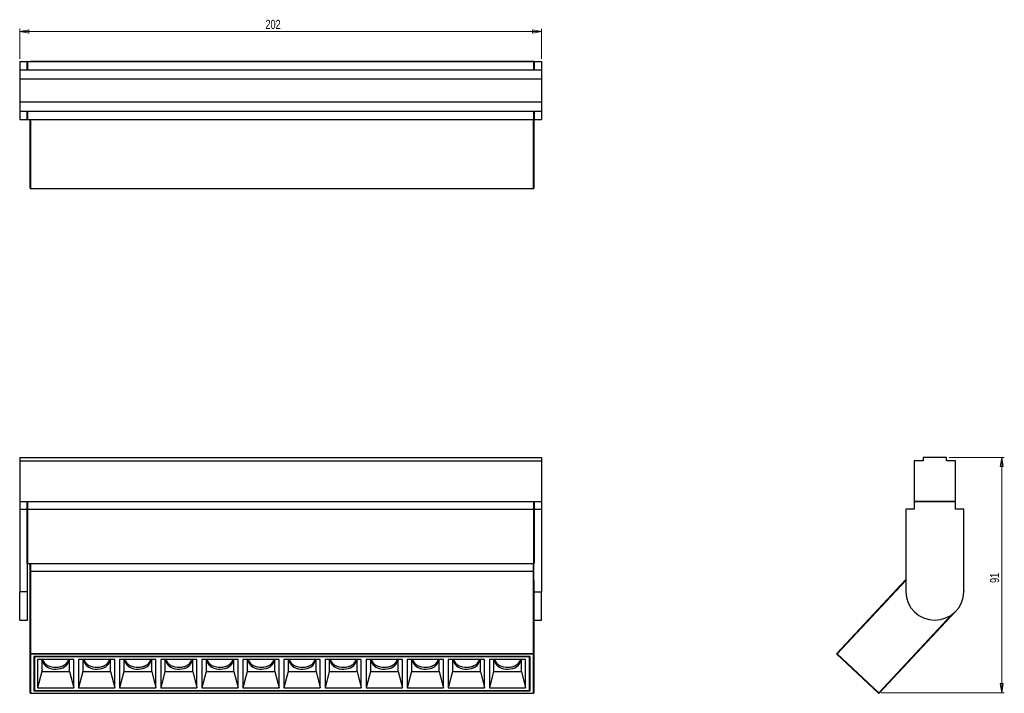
# Model space of a CAD drawing. Header units: millimetres. Extents: x 454 to 835, y 419 to 680.
import ezdxf

# ---------------------------------------------------------------- set-up
doc = ezdxf.new("R2010")
doc.units = ezdxf.units.MM
doc.styles.add('SLDTEXTSTYLE0', font='TXT', dxfattribs={"width": 0.75})
doc.dimstyles.new('SLDDIMSTYLE0', dxfattribs={"dimtxt": 3.5, "dimasz": 3.556, "dimexe": 0, "dimexo": 0.0625, "dimgap": 0.875, "dimtad": 1, "dimdec": 0, "dimrnd": 1e-09, "dimzin": 12, "dimdsep": 46, "dimtxsty": 'SLDTEXTSTYLE0', "dimblk1": 'CLOSED', "dimblk2": 'CLOSED', "dimsah": 1, "dimcen": 0.09, "dimadec": 0, "dimazin": 3, "dimtfac": 1, "dimtdec": 0, "dimtofl": 0, "dimtmove": 0, "dimatfit": 3, "dimldrblk": 'CLOSED', "dimfxl": 0, "dimfrac": 2, "dimtolj": 1, "dimtzin": 12, "dimarcsym": 0})

# ---------------------------------------------------------------- blocks, each defined once
blk = doc.blocks.new('_Closed')
at = {"color": 0, "linetype": 'ByBlock', "lineweight": -2}
for p, q in [((-1, 0.166667), (0, 0)), ((-1, 0.166667), (-1, -0.166667)), ((0, 0), (-1, -0.166667)), ((0, 0), (-1, 0))]:
    blk.add_line(p, q, dxfattribs=at)
blk = doc.blocks.new('_D')
at = {"color": 7, "linetype": 'Continuous', "lineweight": 0}
for p, q in [((454.43, 664.68), (454.43, 676.23)), ((454.43, 675.23), (656.43, 675.23)), ((656.43, 664.68), (656.43, 676.23))]:
    blk.add_line(p, q, dxfattribs=at)
at = {"color": 7, "linetype": 'Continuous', "lineweight": 18, "xscale": 3.556, "yscale": 3.556, "rotation": 180.0000000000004}
blk.add_blockref('_Closed', (454.43, 675.23, 18.16), dxfattribs=at)
at = {"color": 7, "linetype": 'Continuous', "lineweight": 18, "xscale": 3.556, "yscale": 3.556}
blk.add_blockref('_Closed', (656.43, 675.23, 18.16), dxfattribs=at)
at = {"color": 7, "linetype": 'Continuous', "lineweight": 18, "insert": (549.56, 679.75), "char_height": 3.5, "attachment_point": 1, "style": 'SLDTEXTSTYLE0'}
blk.add_mtext('202', dxfattribs=at)
blk = doc.blocks.new('_D_1')
at = {"color": 7, "linetype": 'Continuous', "lineweight": 0}
for p, q in [((814.12, 510.35), (835.49, 510.35)), ((834.49, 510.35), (834.49, 419.26)), ((787.9, 419.26), (835.49, 419.26))]:
    blk.add_line(p, q, dxfattribs=at)
at = {"color": 7, "linetype": 'Continuous', "lineweight": 18, "xscale": 3.556, "yscale": 3.556}
for p, rotation in [((834.49, 510.35, -195.35), 90.0000000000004), ((834.49, 419.26, -195.35), 270.0000000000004)]:
    blk.add_blockref('_Closed', p, dxfattribs=dict(at, rotation=rotation))
at = {"color": 7, "linetype": 'Continuous', "lineweight": 18, "insert": (829.98, 461.78), "char_height": 3.5, "attachment_point": 1, "rotation": 90, "style": 'SLDTEXTSTYLE0'}
blk.add_mtext('91', dxfattribs=at)

msp = doc.modelspace()

# ---------------------------------------------------------------- linework, layer by layer
at = {"color": 7, "linetype": 'Continuous', "lineweight": 25}
for p, q in [((454.43, 663.68), (457.38, 663.68)), ((454.43, 663.68), (454.43, 660.46)), ((457.38, 660.46), (457.38, 663.68)), ((457.38, 663.68), (457.48, 663.68)), ((457.43, 663.68), (457.38, 663.68)), ((457.43, 663.63), (457.43, 663.68)), ((457.48, 663.68), (457.48, 660.46)), ((457.48, 663.68), (653.38, 663.68)), ((458.63, 663.68), (458.61, 663.68)), ((653.23, 663.68), (458.63, 663.68)), ((653.25, 663.68), (653.23, 663.68)), ((653.38, 660.46), (653.38, 663.68)), ((653.38, 663.68), (653.48, 663.68)), ((653.43, 663.63), (653.43, 663.68)), ((653.48, 663.68), (653.43, 663.68)), ((653.48, 663.68), (653.48, 660.46)), ((653.48, 663.68), (656.43, 663.68)), ((656.43, 663.68), (656.43, 660.46)), ((454.43, 660.46), (656.43, 660.46)), ((454.43, 660.46), (454.43, 656.96)), ((656.43, 660.46), (656.43, 656.96)), ((454.43, 656.96), (656.43, 656.96)), ((454.43, 656.96), (454.43, 647.96)), ((656.43, 656.96), (656.43, 647.96)), ((454.43, 647.96), (656.43, 647.96)), ((454.43, 647.96), (454.43, 644.46)), ((656.43, 647.96), (656.43, 644.46)), ((454.43, 644.46), (656.43, 644.46)), ((454.43, 644.46), (454.43, 641.18)), ((457.38, 641.18), (457.38, 644.46)), ((457.48, 644.46), (457.48, 641.18)), ((653.38, 641.18), (653.38, 644.46)), ((653.48, 644.46), (653.48, 641.18)), ((656.43, 644.46), (656.43, 641.18)), ((454.43, 641.18), (457.38, 641.18)), ((457.38, 641.18), (457.48, 641.18)), ((457.38, 641.18), (457.43, 641.18)), ((457.43, 641.18), (457.43, 641.23)), ((457.48, 641.18), (653.38, 641.18)), ((458.43, 614.6), (458.43, 641.18)), ((653.38, 641.18), (653.48, 641.18)), ((653.43, 641.18), (653.43, 641.23)), ((653.43, 641.18), (653.43, 614.6)), ((653.43, 641.18), (653.48, 641.18)), ((653.48, 641.18), (656.43, 641.18)), ((458.63, 614.46), (653.23, 614.46)), ((458.63, 614.4), (653.23, 614.4)), ((454.43, 510.35), (656.43, 510.35)), ((454.43, 510.35), (454.43, 509.05)), ((454.43, 509.05), (454.43, 493.35)), ((454.43, 509.05), (656.43, 509.05)), ((656.43, 510.35), (656.43, 509.05)), ((656.43, 509.05), (656.43, 493.35)), ((800.62, 509.05), (800.62, 493.35)), ((804.12, 509.05), (800.62, 509.05)), ((813.12, 510.35), (804.12, 510.35)), ((804.12, 510.35), (804.12, 509.05)), ((813.12, 509.05), (813.12, 510.35)), ((816.62, 509.05), (813.12, 509.05)), ((816.62, 493.35), (816.62, 509.05)), ((454.43, 493.35), (656.43, 493.35)), ((454.43, 493.35), (457.38, 493.35)), ((454.43, 493.35), (454.43, 490.35)), ((457.38, 490.35), (457.38, 493.35)), ((457.38, 493.35), (457.48, 493.35)), ((457.48, 493.35), (457.48, 490.35)), ((457.48, 493.35), (653.38, 493.35)), ((653.38, 490.35), (653.38, 493.35)), ((653.38, 493.35), (653.48, 493.35)), ((653.48, 493.35), (653.48, 490.35)), ((653.48, 493.35), (656.43, 493.35)), ((656.43, 493.35), (656.43, 490.35)), ((800.62, 493.35), (816.62, 493.35)), ((800.62, 493.35), (800.62, 490.35)), ((816.56, 493.35), (800.62, 493.35)), ((816.56, 490.35), (816.56, 493.35)), ((454.43, 490.35), (457.38, 490.35)), ((454.43, 490.35), (454.43, 458.35)), ((457.38, 469.35), (457.38, 490.35)), ((457.38, 490.35), (457.48, 490.35)), ((457.48, 490.35), (457.48, 469.35)), ((457.48, 490.35), (653.38, 490.35)), ((653.38, 469.35), (653.38, 490.35)), ((653.38, 490.35), (653.48, 490.35)), ((653.48, 490.35), (653.48, 469.35)), ((653.48, 490.35), (656.43, 490.35)), ((656.43, 490.35), (656.43, 458.35)), ((797.34, 490.35), (797.34, 458.35)), ((800.62, 490.35), (797.34, 490.35)), ((819.84, 490.35), (816.56, 490.35)), ((819.84, 458.35), (819.84, 490.35)), ((457.38, 469.35), (457.43, 469.35)), ((457.43, 458.35), (457.43, 469.35)), ((457.43, 469.35), (457.48, 469.35)), ((457.48, 469.35), (653.38, 469.35)), ((458.43, 466.16), (458.43, 469.35)), ((653.38, 469.35), (653.43, 469.35)), ((653.43, 462.76), (653.43, 469.35)), ((653.43, 469.35), (653.48, 469.35)), ((458.43, 434.36), (458.43, 466.16)), ((458.63, 466.29), (458.63, 434.5)), ((458.63, 466.29), (653.23, 466.29)), ((653.23, 434.5), (653.23, 466.29)), ((653.43, 462.76), (653.43, 434.36)), ((770.62, 434.5), (797.34, 463.05)), ((457.43, 458.35), (454.43, 458.35)), ((454.43, 447.35), (454.43, 458.35)), ((457.43, 447.35), (457.43, 458.35)), ((653.43, 458.35), (656.43, 458.35)), ((656.43, 447.35), (656.43, 458.35)), ((819.84, 458.75), (819.84, 458.47)), ((816.66, 450.77), (787.05, 419.12)), ((454.43, 447.35), (457.43, 447.35)), ((653.43, 447.35), (656.43, 447.35)), ((458.63, 434.5), (653.23, 434.5)), ((458.63, 434.5), (458.63, 434.21)), ((653.23, 434.5), (653.23, 434.21)), ((770.62, 434.5), (770.77, 434.36)), ((458.43, 419.26), (458.43, 434.36)), ((653.23, 434.21), (458.63, 434.21)), ((458.63, 434.21), (458.63, 419.11)), ((651.93, 433.33), (459.93, 433.33)), ((459.93, 433.33), (459.93, 420)), ((460.13, 433.33), (460.13, 433.23)), ((651.73, 433.23), (460.13, 433.23)), ((460.13, 433.23), (460.13, 420.18)), ((475.32, 432.17), (461.32, 432.17)), ((461.32, 432.17), (461.32, 421.23)), ((462.94, 432.17), (462.94, 427.45)), ((473.71, 427.45), (473.71, 432.17)), ((475.32, 421.23), (475.32, 432.17)), ((491.22, 432.17), (477.22, 432.17)), ((477.22, 432.17), (477.22, 421.23)), ((478.84, 432.17), (478.84, 427.45)), ((489.61, 427.45), (489.61, 432.17)), ((491.22, 421.23), (491.22, 432.17)), ((507.12, 432.17), (493.12, 432.17)), ((493.12, 432.17), (493.12, 421.23)), ((494.74, 432.17), (494.74, 427.45)), ((505.51, 427.45), (505.51, 432.17)), ((507.12, 421.23), (507.12, 432.17)), ((523.02, 432.17), (509.02, 432.17)), ((509.02, 432.17), (509.02, 421.23)), ((510.64, 432.17), (510.64, 427.45)), ((521.41, 427.45), (521.41, 432.17)), ((523.02, 421.23), (523.02, 432.17)), ((538.92, 432.17), (524.92, 432.17)), ((524.92, 432.17), (524.92, 421.23)), ((526.54, 432.17), (526.54, 427.45)), ((537.31, 427.45), (537.31, 432.17)), ((538.92, 421.23), (538.92, 432.17)), ((554.82, 432.17), (540.82, 432.17)), ((540.82, 432.17), (540.82, 421.23)), ((542.44, 432.17), (542.44, 427.45)), ((553.21, 427.45), (553.21, 432.17)), ((554.82, 421.23), (554.82, 432.17)), ((570.72, 432.17), (556.72, 432.17)), ((556.72, 432.17), (556.72, 421.23)), ((558.34, 432.17), (558.34, 427.45)), ((569.11, 427.45), (569.11, 432.17)), ((570.72, 421.23), (570.72, 432.17)), ((586.62, 432.17), (572.62, 432.17)), ((572.62, 432.17), (572.62, 421.23)), ((574.24, 432.17), (574.24, 427.45)), ((585.01, 427.45), (585.01, 432.17)), ((586.62, 421.23), (586.62, 432.17)), ((602.52, 432.17), (588.52, 432.17)), ((588.52, 432.17), (588.52, 421.23)), ((590.14, 432.17), (590.14, 427.45)), ((600.91, 427.45), (600.91, 432.17)), ((602.52, 421.23), (602.52, 432.17)), ((618.42, 432.17), (604.42, 432.17)), ((604.42, 432.17), (604.42, 421.23)), ((606.04, 432.17), (606.04, 427.45)), ((616.81, 427.45), (616.81, 432.17)), ((618.42, 421.23), (618.42, 432.17)), ((634.32, 432.17), (620.32, 432.17)), ((620.32, 432.17), (620.32, 421.23)), ((621.94, 432.17), (621.94, 427.45)), ((632.71, 427.45), (632.71, 432.17)), ((634.32, 421.23), (634.32, 432.17)), ((636.22, 432.17), (636.22, 421.23)), ((650.22, 432.17), (636.22, 432.17)), ((637.84, 432.17), (637.84, 427.45)), ((648.61, 427.45), (648.61, 432.17)), ((650.22, 421.23), (650.22, 432.17)), ((651.73, 433.33), (651.73, 433.23)), ((651.73, 420.18), (651.73, 433.23)), ((651.93, 420), (651.93, 433.33)), ((653.23, 419.11), (653.23, 434.21)), ((653.43, 434.36), (653.43, 419.26)), ((770.63, 434.21), (770.77, 434.36)), ((786.77, 419.11), (770.63, 434.21)), ((770.77, 434.36), (786.9, 419.26)), ((462.94, 427.45), (461.32, 421.23)), ((462.94, 427.45), (473.71, 427.45)), ((473.71, 427.45), (475.32, 421.23)), ((478.84, 427.45), (477.22, 421.23)), ((478.84, 427.45), (489.61, 427.45)), ((489.61, 427.45), (491.22, 421.23)), ((494.74, 427.45), (493.12, 421.23)), ((494.74, 427.45), (505.51, 427.45)), ((505.51, 427.45), (507.12, 421.23)), ((510.64, 427.45), (509.02, 421.23)), ((510.64, 427.45), (521.41, 427.45)), ((521.41, 427.45), (523.02, 421.23)), ((526.54, 427.45), (524.92, 421.23)), ((526.54, 427.45), (537.31, 427.45)), ((537.31, 427.45), (538.92, 421.23)), ((542.44, 427.45), (540.82, 421.23)), ((542.44, 427.45), (553.21, 427.45)), ((553.21, 427.45), (554.82, 421.23)), ((558.34, 427.45), (556.72, 421.23)), ((558.34, 427.45), (569.11, 427.45)), ((569.11, 427.45), (570.72, 421.23)), ((574.24, 427.45), (572.62, 421.23)), ((574.24, 427.45), (585.01, 427.45)), ((585.01, 427.45), (586.62, 421.23)), ((590.14, 427.45), (588.52, 421.23)), ((590.14, 427.45), (600.91, 427.45)), ((600.91, 427.45), (602.52, 421.23)), ((606.04, 427.45), (604.42, 421.23)), ((606.04, 427.45), (616.81, 427.45)), ((616.81, 427.45), (618.42, 421.23)), ((621.94, 427.45), (620.32, 421.23)), ((621.94, 427.45), (632.71, 427.45)), ((632.71, 427.45), (634.32, 421.23)), ((637.84, 427.45), (636.22, 421.23)), ((637.84, 427.45), (648.61, 427.45)), ((648.61, 427.45), (650.22, 421.23)), ((459.93, 426.61), (460.13, 426.61)), ((651.73, 426.61), (651.93, 426.61)), ((459.93, 420), (651.93, 420)), ((460.13, 420.18), (651.73, 420.18)), ((461.32, 421.23), (475.32, 421.23)), ((477.22, 421.23), (491.22, 421.23)), ((493.12, 421.23), (507.12, 421.23)), ((509.02, 421.23), (523.02, 421.23)), ((524.92, 421.23), (538.92, 421.23)), ((540.82, 421.23), (554.82, 421.23)), ((556.72, 421.23), (570.72, 421.23)), ((572.62, 421.23), (586.62, 421.23)), ((588.52, 421.23), (602.52, 421.23)), ((604.42, 421.23), (618.42, 421.23)), ((620.32, 421.23), (634.32, 421.23)), ((636.22, 421.23), (650.22, 421.23)), ((786.9, 419.26), (786.77, 419.11)), ((786.9, 419.26), (787.05, 419.12)), ((458.63, 419.11), (653.23, 419.11)), ((458.63, 419.06), (653.23, 419.06))]:
    msp.add_line(p, q, dxfattribs=at)
at = {"color": 8, "linetype": 'Continuous', "lineweight": 25}
for p, q in [((458.63, 663.68), (458.63, 663.68)), ((653.23, 663.68), (653.23, 663.68)), ((458.63, 641.18), (458.63, 614.46)), ((653.23, 614.46), (653.23, 641.18)), ((458.63, 614.46), (458.63, 614.4)), ((653.23, 614.46), (653.23, 614.4)), ((458.63, 469.35), (458.63, 466.29)), ((653.23, 466.29), (653.23, 469.35)), ((797.34, 462.76), (770.77, 434.36)), ((786.9, 419.26), (815.21, 449.51)), ((458.63, 419.11), (458.63, 419.06)), ((653.23, 419.11), (653.23, 419.06))]:
    msp.add_line(p, q, dxfattribs=at)
at = {"color": 7, "linetype": 'Continuous', "lineweight": 25, "flags": 128}
for points in [[(463.4, 432.17), (463.37, 431.81), (463.45, 431.2), (463.69, 430.61), (464.08, 430.06), (464.61, 429.56), (465.25, 429.14), (466, 428.8), (466.83, 428.56), (467.7, 428.43), (468.59, 428.4), (469.48, 428.48), (470.34, 428.67), (471.12, 428.96), (471.83, 429.34), (472.42, 429.8), (472.88, 430.33), (473.19, 430.9), (473.35, 431.51), (473.35, 432.12), (473.34, 432.17)], [(463.4, 432.18), (463.45, 431.93), (463.69, 431.34), (464.08, 430.79), (464.61, 430.29), (465.25, 429.87), (466, 429.53), (466.83, 429.29), (467.7, 429.16), (468.59, 429.13), (469.48, 429.21), (470.34, 429.4), (471.12, 429.69), (471.83, 430.07), (472.42, 430.53), (472.88, 431.06), (473.19, 431.63), (473.34, 432.18)], [(479.3, 432.17), (479.27, 431.81), (479.35, 431.2), (479.59, 430.61), (479.98, 430.06), (480.51, 429.56), (481.15, 429.14), (481.9, 428.8), (482.73, 428.56), (483.6, 428.43), (484.49, 428.4), (485.38, 428.48), (486.24, 428.67), (487.02, 428.96), (487.73, 429.34), (488.32, 429.8), (488.78, 430.33), (489.09, 430.9), (489.25, 431.51), (489.25, 432.12), (489.24, 432.17)], [(479.3, 432.18), (479.35, 431.93), (479.59, 431.34), (479.98, 430.79), (480.51, 430.29), (481.15, 429.87), (481.9, 429.53), (482.73, 429.29), (483.6, 429.16), (484.49, 429.13), (485.38, 429.21), (486.24, 429.4), (487.02, 429.69), (487.73, 430.07), (488.32, 430.53), (488.78, 431.06), (489.09, 431.63), (489.24, 432.18)], [(495.2, 432.17), (495.17, 431.81), (495.25, 431.2), (495.49, 430.61), (495.88, 430.06), (496.41, 429.56), (497.05, 429.14), (497.8, 428.8), (498.63, 428.56), (499.5, 428.43), (500.39, 428.4), (501.28, 428.48), (502.14, 428.67), (502.92, 428.96), (503.63, 429.34), (504.22, 429.8), (504.68, 430.33), (504.99, 430.9), (505.15, 431.51), (505.15, 432.12), (505.14, 432.17)], [(495.2, 432.18), (495.25, 431.93), (495.49, 431.34), (495.88, 430.79), (496.41, 430.29), (497.05, 429.87), (497.8, 429.53), (498.63, 429.29), (499.5, 429.16), (500.39, 429.13), (501.28, 429.21), (502.14, 429.4), (502.92, 429.69), (503.63, 430.07), (504.22, 430.53), (504.68, 431.06), (504.99, 431.63), (505.14, 432.18)], [(511.1, 432.17), (511.07, 431.81), (511.15, 431.2), (511.39, 430.61), (511.78, 430.06), (512.31, 429.56), (512.95, 429.14), (513.7, 428.8), (514.53, 428.56), (515.4, 428.43), (516.29, 428.4), (517.18, 428.48), (518.04, 428.67), (518.82, 428.96), (519.53, 429.34), (520.12, 429.8), (520.58, 430.33), (520.89, 430.9), (521.05, 431.51), (521.05, 432.12), (521.04, 432.17)], [(511.1, 432.18), (511.15, 431.93), (511.39, 431.34), (511.78, 430.79), (512.31, 430.29), (512.95, 429.87), (513.7, 429.53), (514.53, 429.29), (515.4, 429.16), (516.29, 429.13), (517.18, 429.21), (518.04, 429.4), (518.82, 429.69), (519.53, 430.07), (520.12, 430.53), (520.58, 431.06), (520.89, 431.63), (521.04, 432.18)], [(527, 432.17), (526.97, 431.81), (527.05, 431.2), (527.29, 430.61), (527.68, 430.06), (528.21, 429.56), (528.85, 429.14), (529.6, 428.8), (530.43, 428.56), (531.3, 428.43), (532.19, 428.4), (533.08, 428.48), (533.94, 428.67), (534.72, 428.96), (535.43, 429.34), (536.02, 429.8), (536.48, 430.33), (536.79, 430.9), (536.95, 431.51), (536.95, 432.12), (536.94, 432.17)], [(527, 432.18), (527.05, 431.93), (527.29, 431.34), (527.68, 430.79), (528.21, 430.29), (528.85, 429.87), (529.6, 429.53), (530.43, 429.29), (531.3, 429.16), (532.19, 429.13), (533.08, 429.21), (533.94, 429.4), (534.72, 429.69), (535.43, 430.07), (536.02, 430.53), (536.48, 431.06), (536.79, 431.63), (536.94, 432.18)], [(542.9, 432.17), (542.87, 431.81), (542.95, 431.2), (543.19, 430.61), (543.58, 430.06), (544.11, 429.56), (544.75, 429.14), (545.5, 428.8), (546.33, 428.56), (547.2, 428.43), (548.09, 428.4), (548.98, 428.48), (549.84, 428.67), (550.62, 428.96), (551.33, 429.34), (551.92, 429.8), (552.38, 430.33), (552.69, 430.9), (552.85, 431.51), (552.85, 432.12), (552.84, 432.17)], [(542.9, 432.18), (542.95, 431.93), (543.19, 431.34), (543.58, 430.79), (544.11, 430.29), (544.75, 429.87), (545.5, 429.53), (546.33, 429.29), (547.2, 429.16), (548.09, 429.13), (548.98, 429.21), (549.84, 429.4), (550.62, 429.69), (551.33, 430.07), (551.92, 430.53), (552.38, 431.06), (552.69, 431.63), (552.84, 432.18)], [(558.8, 432.17), (558.77, 431.81), (558.85, 431.2), (559.09, 430.61), (559.48, 430.06), (560.01, 429.56), (560.65, 429.14), (561.4, 428.8), (562.23, 428.56), (563.1, 428.43), (563.99, 428.4), (564.88, 428.48), (565.74, 428.67), (566.52, 428.96), (567.23, 429.34), (567.82, 429.8), (568.28, 430.33), (568.59, 430.9), (568.75, 431.51), (568.75, 432.12), (568.74, 432.17)], [(558.8, 432.18), (558.85, 431.93), (559.09, 431.34), (559.48, 430.79), (560.01, 430.29), (560.65, 429.87), (561.4, 429.53), (562.23, 429.29), (563.1, 429.16), (563.99, 429.13), (564.88, 429.21), (565.74, 429.4), (566.52, 429.69), (567.23, 430.07), (567.82, 430.53), (568.28, 431.06), (568.59, 431.63), (568.74, 432.18)], [(574.7, 432.17), (574.67, 431.81), (574.75, 431.2), (574.99, 430.61), (575.38, 430.06), (575.91, 429.56), (576.55, 429.14), (577.3, 428.8), (578.13, 428.56), (579, 428.43), (579.89, 428.4), (580.78, 428.48), (581.64, 428.67), (582.42, 428.96), (583.13, 429.34), (583.72, 429.8), (584.18, 430.33), (584.49, 430.9), (584.65, 431.51), (584.65, 432.12), (584.64, 432.17)], [(574.7, 432.18), (574.75, 431.93), (574.99, 431.34), (575.38, 430.79), (575.91, 430.29), (576.55, 429.87), (577.3, 429.53), (578.13, 429.29), (579, 429.16), (579.89, 429.13), (580.78, 429.21), (581.64, 429.4), (582.42, 429.69), (583.13, 430.07), (583.72, 430.53), (584.18, 431.06), (584.49, 431.63), (584.64, 432.18)], [(590.6, 432.17), (590.57, 431.81), (590.65, 431.2), (590.89, 430.61), (591.28, 430.06), (591.81, 429.56), (592.45, 429.14), (593.2, 428.8), (594.03, 428.56), (594.9, 428.43), (595.79, 428.4), (596.68, 428.48), (597.54, 428.67), (598.32, 428.96), (599.03, 429.34), (599.62, 429.8), (600.08, 430.33), (600.39, 430.9), (600.55, 431.51), (600.55, 432.12), (600.54, 432.17)], [(590.6, 432.18), (590.65, 431.93), (590.89, 431.34), (591.28, 430.79), (591.81, 430.29), (592.45, 429.87), (593.2, 429.53), (594.03, 429.29), (594.9, 429.16), (595.79, 429.13), (596.68, 429.21), (597.54, 429.4), (598.32, 429.69), (599.03, 430.07), (599.62, 430.53), (600.08, 431.06), (600.39, 431.63), (600.54, 432.18)], [(606.5, 432.17), (606.47, 431.81), (606.55, 431.2), (606.79, 430.61), (607.18, 430.06), (607.71, 429.56), (608.35, 429.14), (609.1, 428.8), (609.93, 428.56), (610.8, 428.43), (611.69, 428.4), (612.58, 428.48), (613.44, 428.67), (614.22, 428.96), (614.93, 429.34), (615.52, 429.8), (615.98, 430.33), (616.29, 430.9), (616.45, 431.51), (616.45, 432.12), (616.44, 432.17)], [(606.5, 432.18), (606.55, 431.93), (606.79, 431.34), (607.18, 430.79), (607.71, 430.29), (608.35, 429.87), (609.1, 429.53), (609.93, 429.29), (610.8, 429.16), (611.69, 429.13), (612.58, 429.21), (613.44, 429.4), (614.22, 429.69), (614.93, 430.07), (615.52, 430.53), (615.98, 431.06), (616.29, 431.63), (616.44, 432.18)], [(622.4, 432.17), (622.37, 431.81), (622.45, 431.2), (622.69, 430.61), (623.08, 430.06), (623.61, 429.56), (624.25, 429.14), (625, 428.8), (625.83, 428.56), (626.7, 428.43), (627.59, 428.4), (628.48, 428.48), (629.34, 428.67), (630.12, 428.96), (630.83, 429.34), (631.42, 429.8), (631.88, 430.33), (632.19, 430.9), (632.35, 431.51), (632.35, 432.12), (632.34, 432.17)], [(622.4, 432.18), (622.45, 431.93), (622.69, 431.34), (623.08, 430.79), (623.61, 430.29), (624.25, 429.87), (625, 429.53), (625.83, 429.29), (626.7, 429.16), (627.59, 429.13), (628.48, 429.21), (629.34, 429.4), (630.12, 429.69), (630.83, 430.07), (631.42, 430.53), (631.88, 431.06), (632.19, 431.63), (632.34, 432.18)], [(638.3, 432.17), (638.27, 431.81), (638.35, 431.2), (638.59, 430.61), (638.98, 430.06), (639.51, 429.56), (640.15, 429.14), (640.9, 428.8), (641.73, 428.56), (642.6, 428.43), (643.49, 428.4), (644.38, 428.48), (645.24, 428.67), (646.02, 428.96), (646.73, 429.34), (647.32, 429.8), (647.78, 430.33), (648.09, 430.9), (648.25, 431.51), (648.25, 432.12), (648.24, 432.17)], [(638.3, 432.18), (638.35, 431.93), (638.59, 431.34), (638.98, 430.79), (639.51, 430.29), (640.15, 429.87), (640.9, 429.53), (641.73, 429.29), (642.6, 429.16), (643.49, 429.13), (644.38, 429.21), (645.24, 429.4), (646.02, 429.69), (646.73, 430.07), (647.32, 430.53), (647.78, 431.06), (648.09, 431.63), (648.24, 432.18)]]:
    msp.add_lwpolyline(points, dxfattribs=at)
at = {"color": 7, "linetype": 'Continuous', "lineweight": 25}
for centre, radius, start, end in [((458.63, 614.6), 0.2, 180, 270), ((458.61, 614.63), 0.18, 190.2582, 277.4713), ((653.23, 614.6), 0.2, 270, 0), ((653.25, 614.63), 0.18, 262.5287, 349.7418), ((458.6, 466.12), 0.178, 81.3716, 167.3165), ((653.26, 466.12), 0.178, 12.6835, 98.6284), ((808.59, 458.61), 11.25, 181.2875, 358.7125), ((458.6, 434.32), 0.178, 81.3716, 167.3165), ((653.26, 434.32), 0.178, 12.6835, 98.6284), ((770.77, 434.36), 0.2, 136.8994, 226.8994), ((458.61, 434.39), 0.18, 190.2582, 277.4713), ((653.25, 434.39), 0.18, 262.5287, 349.7418), ((468.37, 436.02), 6.9, 266.5921, 296.6177), ((484.27, 436.02), 6.9, 266.5921, 296.6177), ((500.17, 436.02), 6.9, 266.5927, 296.6171), ((516.07, 436.02), 6.9, 266.5924, 296.6175), ((531.97, 436.02), 6.9, 266.5921, 296.6177), ((547.87, 436.02), 6.9, 266.5906, 296.6193), ((563.77, 436.02), 6.9, 266.5942, 296.6155), ((579.67, 436.02), 6.9, 266.591, 296.6189), ((595.57, 436.02), 6.9, 266.5948, 296.6149), ((611.47, 436.02), 6.9, 266.5974, 296.6122), ((627.37, 436.02), 6.9, 266.5904, 296.6195), ((643.27, 436.02), 6.9, 266.5876, 296.6223), ((458.63, 419.26), 0.2, 180, 270), ((458.61, 419.29), 0.18, 190.2582, 277.4713), ((653.23, 419.26), 0.2, 270, 0), ((653.25, 419.29), 0.18, 262.5287, 349.7418), ((786.9, 419.26), 0.2, 226.8994, 316.8994)]:
    msp.add_arc(centre, radius, start, end, dxfattribs=at)

# ---------------------------------------------------------------- dimensions: what is measured, and where the dimension line sits
at = {"color": 7, "linetype": 'Continuous', "lineweight": 18}
dim = msp.add_linear_dim(base=(656.43, 675.23), p1=(454.43, 663.68), p2=(656.43, 663.68), dimstyle='SLDDIMSTYLE0', dxfattribs=at)
dim.commit()
dim.dimension.update_dxf_attribs({"geometry": '_D', "text_midpoint": (553.44, 675.23), "dimtype": 160})
dim = msp.add_linear_dim(base=(834.49, 419.26), p1=(813.12, 510.35), p2=(786.9, 419.26), angle=90, dimstyle='SLDDIMSTYLE0', dxfattribs=at)
dim.commit()
dim.dimension.update_dxf_attribs({"geometry": '_D_1', "text_midpoint": (834.49, 464.37), "dimtype": 160})

doc.saveas('drawing.dxf')
